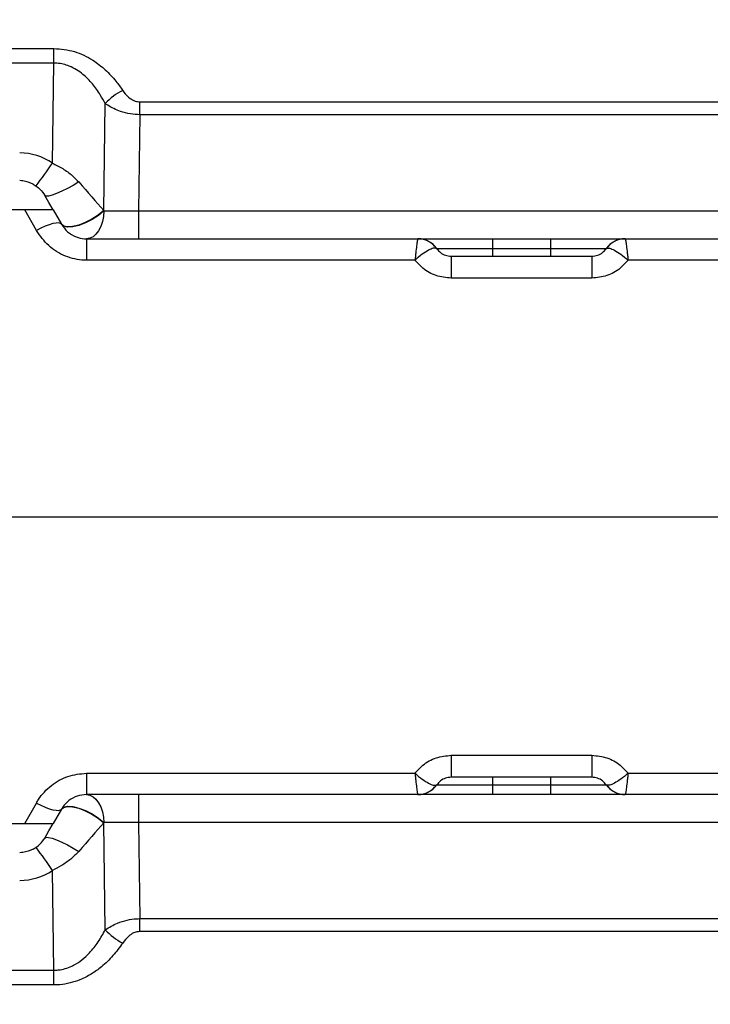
# Model space of a CAD drawing. Extents: x 0 to 16820, y 0 to 11880.
# Tile 40 of 78: x 8110 to 8229, y 6424 to 6594. Entities that reach past the tile are written whole.
import ezdxf

# ---------------------------------------------------------------- set-up
doc = ezdxf.new("R2010")
doc.units = 0
doc.header["$LTSCALE"] = 20
doc.layers.get('0').update_dxf_attribs({"linetype": 'CONTINUOUS'})
doc.styles.add('SLDTEXTSTYLE0', font='TXT', dxfattribs={"width": 0.605})
doc.dimstyles.new('SLDDIMSTYLE0', dxfattribs={"dimtxt": 100, "dimasz": 100, "dimexe": 0, "dimexo": 0.0625, "dimgap": 25, "dimtad": 1, "dimdec": 1, "dimrnd": 1e-09, "dimzin": 12, "dimtxsty": 'SLDTEXTSTYLE0', "dimsah": 1, "dimcen": 0, "dimazin": 3, "dimtfac": 1, "dimtofl": 0, "dimtmove": 0, "dimatfit": 3, "dimtolj": 1, "dimtzin": 12})
doc.dimstyles.new('SLDDIMSTYLE1', dxfattribs={"dimtxt": 100, "dimasz": 100, "dimexe": 0, "dimexo": 0.0625, "dimgap": 25, "dimtad": 1, "dimdec": 4, "dimlfac": 20, "dimzin": 12, "dimtxsty": 'SLDTEXTSTYLE0', "dimsah": 1, "dimcen": 0.09, "dimadec": 1, "dimazin": 3, "dimtfac": 1, "dimtofl": 0, "dimtmove": 0, "dimatfit": 3, "dimtolj": 1, "dimtzin": 12})

# ---------------------------------------------------------------- blocks, each defined once
blk = doc.blocks.new('_D')
at = {"color": 7, "linetype": 'CONTINUOUS'}
blk.add_line((10599.79, 8574.46), (7791.16, 6507.87), dxfattribs=at)
blk.add_solid([(10599.79, 8574.46), (10510.36, 8527.27), (10528.14, 8503.11)], dxfattribs=at)
at = {"color": 7, "linetype": 'CONTINUOUS', "insert": (8954.78, 7524), "char_height": 100, "attachment_point": 1, "rotation": 36.3456, "style": 'SLDTEXTSTYLE0'}
blk.add_mtext('R3487', dxfattribs=at)
blk = doc.blocks.new('_D_1')
at = {"color": 7, "linetype": 'CONTINUOUS'}
for q in [(9232.57, 8882.9), (7791.16, 6507.87)]:
    blk.add_line((8490.54, 7660.25), q, dxfattribs=at)
blk.add_solid([(8490.54, 7660.25), (8555.25, 7737.96), (8529.6, 7753.52)], dxfattribs=at)
at = {"color": 7, "linetype": 'CONTINUOUS', "insert": (8912.41, 8603.77), "char_height": 100, "attachment_point": 1, "rotation": 58.7465, "style": 'SLDTEXTSTYLE0'}
blk.add_mtext('R1348', dxfattribs=at)
blk = doc.blocks.new('_D_2')
at = {"color": 7, "linetype": 'CONTINUOUS'}
for p, q in [((4317.75, 7120.33), (3817.21, 7208.59)), ((7831.16, 6507.87), (11826.43, 6507.87))]:
    blk.add_line(p, q, dxfattribs=at)
blk.add_arc((7791.16, 6507.87), 4005.26, 0, 170, dxfattribs=at)
for points in [[(3846.75, 7203.38), (3880.08, 7298.85), (3850.61, 7304.42)], [(11796.43, 6507.87), (11810.18, 6608.05), (11780.18, 6607.68)]]:
    blk.add_solid(points, dxfattribs=at)
at = {"color": 7, "linetype": 'CONTINUOUS', "insert": (8009.94, 10638.69), "char_height": 100, "attachment_point": 1, "rotation": 355, "style": 'SLDTEXTSTYLE0'}
blk.add_mtext('170°', dxfattribs=at)
blk = doc.blocks.new('_D_3')
at = {"color": 7, "linetype": 'CONTINUOUS'}
for p, q in [((7831.16, 6507.87), (11819.08, 6507.87)), ((4317.75, 5895.41), (3824.45, 5808.43))]:
    blk.add_line(p, q, dxfattribs=at)
blk.add_arc((7791.16, 6507.87), 3997.91, 190, 0, dxfattribs=at)
for points in [[(11789.08, 6507.87), (11772.83, 6408.07), (11802.82, 6407.69)], [(3853.99, 5813.64), (3857.85, 5712.6), (3887.32, 5718.17)]]:
    blk.add_solid(points, dxfattribs=at)
at = {"color": 7, "linetype": 'CONTINUOUS', "insert": (7986.83, 2641.21), "char_height": 100, "attachment_point": 1, "rotation": 5, "style": 'SLDTEXTSTYLE0'}
blk.add_mtext('170°', dxfattribs=at)

msp = doc.modelspace()

# ---------------------------------------------------------------- linework, layer by layer
at = {"color": 8, "linetype": 'CONTINUOUS'}
for p, q in [((8086.9353985, 6588.7429065), (8115.3940533, 6588.7429065)), ((8115.3940533, 6586.2036071), (8115.3940533, 6588.7429065)), ((8115.3940533, 6586.2036071), (8086.9353985, 6586.2036071)), ((8115.1445483, 6568.954835), (8115.3940533, 6586.2036071)), ((8124.0226601, 6560.7366434), (8124.2899572, 6579.2158714)), ((8130.2601968, 6579.5272759), (8262.0692526, 6579.5272759)), ((8130.2601968, 6577.2972277), (8130.2601968, 6579.5272759)), ((8130.2601968, 6577.2972277), (8130.0200795, 6560.6971404)), ((8262.0692526, 6577.2972277), (8130.2601968, 6577.2972277)), ((8112.3912309, 6557.3261811), (8110.4044591, 6560.8716367)), ((8130.0200795, 6560.6971404), (8130.0200795, 6555.8716378)), ((8130.0200795, 6560.6971404), (8262.3093699, 6560.6971404)), ((8121.0514878, 6555.8716378), (8121.0514878, 6552.1746672)), ((8191.1647295, 6555.8716378), (8191.1647295, 6554.1573523)), ((8201.1647199, 6555.8716378), (8201.1647199, 6554.1573523)), ((8181.5496658, 6554.1573523), (8181.456772, 6554.2332141)), ((8191.1647295, 6554.1573523), (8181.5496658, 6554.1573523)), ((8191.1647295, 6554.1573523), (8191.1647295, 6552.8716392)), ((8201.1647199, 6554.1573523), (8191.1647295, 6554.1573523)), ((8201.1647199, 6554.1573523), (8201.1647199, 6552.8716392)), ((8210.7797836, 6554.1573523), (8201.1647199, 6554.1573523)), ((8210.7797836, 6554.1573523), (8210.8726476, 6554.2332141)), ((8184.0116059, 6552.8716392), (8184.0116059, 6549.0837603)), ((8208.3178436, 6552.8716392), (8208.3178436, 6549.0837603)), ((8177.7666186, 6552.1746672), (8121.0514878, 6552.1746672)), ((8271.2779616, 6552.1746672), (8214.5628308, 6552.1746672)), ((8208.3178436, 6549.0837603), (8184.0116059, 6549.0837603)), ((8028.8915311, 6507.8716374), (8306.8509971, 6507.8716374)), ((8184.0116059, 6466.6595145), (8208.3178436, 6466.6595145)), ((8184.0116059, 6466.6595145), (8184.0116059, 6462.8716356)), ((8208.3178436, 6466.6595145), (8208.3178436, 6462.8716356)), ((8121.0514878, 6463.5686076), (8177.7666186, 6463.5686076)), ((8121.0514878, 6463.5686076), (8121.0514878, 6459.871637)), ((8191.1647295, 6462.8716356), (8191.1647295, 6461.5859224)), ((8201.1647199, 6462.8716356), (8201.1647199, 6461.5859224)), ((8214.5628308, 6463.5686076), (8271.2779616, 6463.5686076)), ((8181.456772, 6461.5100606), (8181.5496658, 6461.5859224)), ((8181.5496658, 6461.5859224), (8191.1647295, 6461.5859224)), ((8191.1647295, 6461.5859224), (8191.1647295, 6459.871637)), ((8191.1647295, 6461.5859224), (8201.1647199, 6461.5859224)), ((8201.1647199, 6461.5859224), (8210.7797836, 6461.5859224)), ((8201.1647199, 6461.5859224), (8201.1647199, 6459.871637)), ((8210.7797836, 6461.5859224), (8210.8726476, 6461.5100606)), ((8130.0200795, 6459.871637), (8130.0200795, 6455.0461343)), ((8110.4044591, 6454.871638), (8112.3912309, 6458.4170936)), ((8124.2899572, 6436.5274033), (8124.0226601, 6455.0066313)), ((8262.3093699, 6455.0461343), (8130.0200795, 6455.0461343)), ((8130.0200795, 6455.0461343), (8130.2601968, 6438.446047)), ((8115.3940533, 6429.5396677), (8115.1445483, 6446.7884398)), ((8130.2601968, 6438.446047), (8262.0692526, 6438.446047)), ((8130.2601968, 6436.2159989), (8130.2601968, 6438.446047)), ((8262.0692526, 6436.2159989), (8130.2601968, 6436.2159989)), ((8086.9353985, 6429.5396677), (8115.3940533, 6429.5396677)), ((8115.3940533, 6427.0003683), (8115.3940533, 6429.5396677)), ((8115.3940533, 6427.0003683), (8086.9353985, 6427.0003683))]:
    msp.add_line(p, q, dxfattribs=at)
at = {"color": 7, "linetype": 'CONTINUOUS'}
for p, q in [((8110.4044591, 6560.8716367), (8091.9249927, 6560.8716367)), ((8115.2779733, 6560.8716367), (8116.7213594, 6558.3716391)), ((8121.0514878, 6555.8716378), (8178.2590722, 6555.8716378)), ((8178.3156966, 6555.8716378), (8191.1647295, 6555.8716378)), ((8191.1647295, 6555.8716378), (8201.1647199, 6555.8716378)), ((8201.1647199, 6555.8716378), (8213.9793609, 6555.8716378)), ((8214.0703772, 6555.8716378), (8271.2779616, 6555.8716378)), ((8184.0116059, 6552.8716392), (8208.3178436, 6552.8716392)), ((8208.3178436, 6462.8716356), (8184.0116059, 6462.8716356)), ((8178.2590722, 6459.871637), (8121.0514878, 6459.871637)), ((8191.1647295, 6459.871637), (8178.3500885, 6459.871637)), ((8201.1647199, 6459.871637), (8191.1647295, 6459.871637)), ((8214.0137528, 6459.871637), (8201.1647199, 6459.871637)), ((8271.2779616, 6459.871637), (8214.0703772, 6459.871637)), ((8116.7213594, 6457.3716356), (8115.2779733, 6454.871638)), ((8091.9249927, 6454.871638), (8110.4044591, 6454.871638))]:
    msp.add_line(p, q, dxfattribs=at)
at = {"color": 8, "linetype": 'CONTINUOUS', "flags": 128}
for points in [[(8119.6981643, 6565.6833968), (8118.7388574, 6565.0955385), (8117.7499567, 6564.5476787), (8116.7824243, 6564.0680588), (8115.8861493, 6563.6813997), (8115.1072954, 6563.4076281), (8114.4860362, 6563.2608591), (8114.0543793, 6563.2486514), (8113.8345872, 6563.3716381)], [(8124.0226601, 6560.7366434), (8123.074231, 6559.9672853), (8121.9859098, 6559.2629074), (8120.8319341, 6558.6715697), (8119.6910416, 6558.2336171), (8118.641076, 6557.9789377), (8117.7537118, 6557.924906), (8117.0894478, 6558.0752066), (8116.693673, 6558.4195873)], [(8124.0408992, 6560.6885834), (8123.0917548, 6559.9208346), (8122.003672, 6559.2178425), (8120.8507394, 6558.6274921), (8119.7114562, 6558.1899865), (8118.6634575, 6557.9351282), (8117.7780901, 6557.8802696), (8117.1157037, 6558.0291546), (8116.7213594, 6558.3716391)], [(8124.0408992, 6560.6885834), (8123.9652013, 6559.7395844), (8123.7827216, 6558.8320887), (8123.5000764, 6557.9993746), (8123.1276368, 6557.271967), (8122.6791118, 6556.6765352), (8122.1708928, 6556.2349169), (8121.621636, 6555.9632986), (8121.0514878, 6555.8716378)], [(8116.7213594, 6558.3716391), (8116.5400718, 6558.5274382), (8116.2275349, 6558.5992171), (8115.7936429, 6558.5847034), (8115.2520751, 6558.4843552), (8114.6200274, 6558.3013504), (8113.9174675, 6558.0414778), (8113.166598, 6557.7129557), (8112.3912309, 6557.3261811)], [(8121.0514878, 6459.871637), (8121.621636, 6459.7799762), (8122.1708928, 6459.5083578), (8122.6791118, 6459.0667396), (8123.1276368, 6458.4713078), (8123.5000764, 6457.7439002), (8123.7827216, 6456.911186), (8123.9652013, 6456.0036904), (8124.0408992, 6455.0546913)], [(8112.3912309, 6458.4170936), (8113.166598, 6458.0303191), (8113.9174675, 6457.7017969), (8114.6200274, 6457.4419244), (8115.2520751, 6457.2589195), (8115.7936429, 6457.1585714), (8116.2275349, 6457.1440576), (8116.5400718, 6457.2158365), (8116.7213594, 6457.3716356)], [(8116.693673, 6457.3236874), (8117.0894478, 6457.6680681), (8117.7537118, 6457.8183687), (8118.641076, 6457.7643371), (8119.6910416, 6457.5096576), (8120.8319341, 6457.071705), (8121.9859098, 6456.4803674), (8123.074231, 6455.7759895), (8124.0226601, 6455.0066313)], [(8116.7213594, 6457.3716356), (8117.1157037, 6457.7141202), (8117.7780901, 6457.8630051), (8118.6634575, 6457.8081465), (8119.7114562, 6457.5532882), (8120.8507394, 6457.1157827), (8122.003672, 6456.5254322), (8123.0917548, 6455.8224401), (8124.0408992, 6455.0546913)], [(8113.8345872, 6452.3716367), (8114.0543793, 6452.4946234), (8114.4860362, 6452.4824156), (8115.1072954, 6452.3356466), (8115.8861493, 6452.061875), (8116.7824243, 6451.675216), (8117.7499567, 6451.195596), (8118.7388574, 6450.6477362), (8119.6981643, 6450.059878)]]:
    msp.add_lwpolyline(points, dxfattribs=at)
at = {"color": 7, "linetype": 'CONTINUOUS', "flags": 128}
for points in [[(8115.2779733, 6560.8716367), (8114.5601247, 6562.114971), (8113.8345872, 6563.3716381)], [(8113.8345872, 6452.3716367), (8114.5601247, 6453.6283037), (8115.2779733, 6454.871638)]]:
    msp.add_lwpolyline(points, dxfattribs=at)
at = {"color": 7, "linetype": 'CONTINUOUS'}
for centre, radius, start, end in [((7791.1647235, 6507.8716374), 3487, 190, 170), ((7791.1647235, 6507.8716374), 1348, 190, 170), ((8178.2670546, 6551.8716374), 4, 34.849904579, 90), ((8214.0623925, 6551.8716374), 4, 90, 145.150095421), ((8178.2670546, 6463.8716374), 4, 270, 325.150095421), ((8214.0623925, 6463.8716374), 4, 214.849904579, 270)]:
    msp.add_arc(centre, radius, start, end, dxfattribs=at)
at = {"color": 8, "linetype": 'CONTINUOUS'}
for centre, radius, start, end in [((8132.5222796, 6571.5347703), 11.2592383, 117.698083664, 136.983861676), ((8109.5044695, 6560.6971399), 10, 55.666570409, 90), ((8064.0258372, 6602.427403), 61.1026631, 322.227686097, 326.783192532), ((8178.2536751, 6551.9214285), 3.9502129, 35.819284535, 89.921717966), ((8214.0758124, 6551.921296), 3.9503455, 90.078831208, 144.179732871), ((8178.2536751, 6463.8218462), 3.9502129, 270.078282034, 324.180715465), ((8214.0758124, 6463.8219787), 3.9503455, 215.820267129, 269.921168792), ((8064.0258372, 6413.3158717), 61.1026631, 33.216807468, 37.772313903), ((8109.5044695, 6455.0461349), 10, 270, 304.333429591), ((8132.5222796, 6444.2085045), 11.2592383, 223.016138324, 242.301916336)]:
    msp.add_arc(centre, radius, start, end, dxfattribs=at)
for centre, major_axis, ratio, start_param, end_param in [((8115.1674711, 6571.0630308), (-14.7558246, 16.9719826), 0.0051745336, 1.8888286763, 2.2203797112), ((8129.8082701, 6545.7044231), (-9.6352478, 25.2766889), 0.002384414, 0.9329867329, 0.9353497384), ((8130.0276586, 6560.8716374), (10.0020923, 0.0723817), 0.017439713, 4.0705707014, 4.7115057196), ((8115.1674711, 6444.680244), (14.7558246, 16.9719826), 0.0051745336, 0.9212129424, 1.2527639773), ((8129.8082701, 6470.0388516), (9.6352478, 25.2766889), 0.002384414, 2.2062429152, 2.2086059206), ((8130.0276586, 6454.8716374), (10.0020923, -0.0723817), 0.017439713, 1.5716795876, 2.2126146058)]:
    msp.add_ellipse(centre, major_axis=major_axis, ratio=ratio, start_param=start_param, end_param=end_param, dxfattribs=at)
for points, knots in [([(8115.3940533, 6588.7429065), (8116.6022034, 6588.6321841), (8119.0215612, 6588.410459), (8122.0062593, 6586.9096837), (8124.342959, 6585.0871282), (8126.024739, 6583.2860269), (8126.913972, 6582.0323256), (8127.2888457, 6581.5038032)], [0, 0, 0, 0, 0.236583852, 0.473766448, 0.666347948, 0.8593424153, 1, 1, 1, 1]), ([(8124.2899572, 6579.2158714), (8124.0117131, 6579.7260775), (8123.3656745, 6580.9106952), (8122.1264273, 6582.6447904), (8120.4023929, 6584.4117086), (8118.3225227, 6585.7213345), (8116.488384, 6586.1815449), (8115.5773475, 6586.1999118), (8115.3940533, 6586.2036071)], [0, 0, 0, 0, 0.150830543, 0.3502046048, 0.5490208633, 0.7792513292, 0.9555869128, 1, 1, 1, 1]), ([(8127.2888457, 6581.5038032), (8127.3589363, 6581.4030416), (8127.714016, 6580.8925829), (8128.3731655, 6580.1951845), (8129.3728135, 6579.6173482), (8129.9867952, 6579.555027), (8130.2601968, 6579.5272759)], [0, 0, 0, 0, 0.1043723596, 0.5287512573, 0.7901563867, 1, 1, 1, 1]), ([(8130.2601968, 6577.2972277), (8129.7196641, 6577.3258957), (8128.5544902, 6577.3876925), (8126.6148017, 6577.9081091), (8125.1988867, 6578.5958802), (8124.4322497, 6579.118812), (8124.2899572, 6579.2158714)], [0, 0, 0, 0, 0.2390474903, 0.5152914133, 0.9100350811, 1, 1, 1, 1]), ([(8115.1445483, 6568.954835), (8115.7495425, 6568.6505927), (8116.9770174, 6568.0333144), (8118.512292, 6566.9231544), (8119.339831, 6566.0580126), (8119.6981643, 6565.6833968)], [0, 0, 0, 0, 0.3552802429, 0.7208293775, 1, 1, 1, 1]), ([(8121.0514878, 6552.1746672), (8120.9204119, 6552.1763521), (8119.6790436, 6552.1923092), (8117.3018331, 6552.72559), (8114.323328, 6554.5288323), (8113.037146, 6556.3910057), (8112.3912309, 6557.3261811)], [0, 0, 0, 0, 0.036930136, 0.3497506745, 0.6734475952, 1, 1, 1, 1]), ([(8178.2590722, 6555.8716378), (8178.2388819, 6555.8207375), (8178.1992298, 6555.7207736), (8178.0817371, 6554.9437705), (8177.9607628, 6553.9721269), (8177.8527659, 6553.0057416), (8177.7959525, 6552.4623596), (8177.7671054, 6552.179441), (8177.7666186, 6552.1746672)], [0, 0, 0, 0, 0.2469159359, 0.4849225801, 0.7348171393, 0.8643423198, 0.9977109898, 1, 1, 1, 1]), ([(8214.0703772, 6555.8716378), (8214.0905675, 6555.8207375), (8214.1302196, 6555.7207736), (8214.2477123, 6554.9437705), (8214.3686866, 6553.9721269), (8214.4766836, 6553.0057416), (8214.5334969, 6552.4623596), (8214.562344, 6552.179441), (8214.5628308, 6552.1746672)], [0, 0, 0, 0, 0.2469159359, 0.4849225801, 0.7348171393, 0.8643423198, 0.9977109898, 1, 1, 1, 1]), ([(8181.456772, 6554.2332141), (8181.3045234, 6554.2556247), (8181.0056731, 6554.2996145), (8180.1211157, 6553.9317335), (8179.0223146, 6553.2427726), (8178.1870698, 6552.5581268), (8177.7702343, 6552.1779647), (8177.7666186, 6552.1746672)], [0, 0, 0, 0, 0.24730578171, 0.4854390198, 0.73543128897, 0.997705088, 1, 1, 1, 1]), ([(8210.8726476, 6554.2332141), (8211.0249084, 6554.2556249), (8211.3237816, 6554.299615), (8212.2083317, 6553.9317336), (8213.3071354, 6553.2427726), (8214.1423796, 6552.5581268), (8214.5592151, 6552.1779647), (8214.5628308, 6552.1746672)], [0, 0, 0, 0, 0.2473069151, 0.4854397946, 0.7354316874, 0.9977050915, 1, 1, 1, 1]), ([(8184.0116059, 6549.0837603), (8183.1342599, 6549.1726554), (8181.3743803, 6549.3509712), (8179.210355, 6550.5685362), (8178.1992815, 6551.6933374), (8177.7666186, 6552.1746672)], [0, 0, 0, 0, 0.3625346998, 0.7272131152, 1, 1, 1, 1]), ([(8214.5628308, 6552.1746672), (8214.1301679, 6551.6933374), (8213.1190944, 6550.5685362), (8210.9550691, 6549.3509712), (8209.1951895, 6549.1726554), (8208.3178436, 6549.0837603)], [0, 0, 0, 0, 0.2727868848, 0.6374653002, 1, 1, 1, 1]), ([(8177.7666186, 6463.5686076), (8178.1992815, 6464.0499374), (8179.210355, 6465.1747386), (8181.3743803, 6466.3923036), (8183.1342599, 6466.5706194), (8184.0116059, 6466.6595145)], [0, 0, 0, 0, 0.2727868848, 0.6374653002, 1, 1, 1, 1]), ([(8208.3178436, 6466.6595145), (8209.1951895, 6466.5706194), (8210.9550691, 6466.3923036), (8213.1190944, 6465.1747386), (8214.1301679, 6464.0499374), (8214.5628308, 6463.5686076)], [0, 0, 0, 0, 0.3625346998, 0.7272131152, 1, 1, 1, 1]), ([(8112.3912309, 6458.4170936), (8112.5112485, 6458.621012), (8113.1814268, 6459.7596932), (8114.8431625, 6461.5565922), (8117.7588489, 6463.2424054), (8119.9560878, 6463.4600862), (8121.0514878, 6463.5686076)], [0, 0, 0, 0, 0.0688460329, 0.3844365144, 0.6931201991, 1, 1, 1, 1]), ([(8177.7666186, 6463.5686076), (8177.7702343, 6463.56531), (8178.1870698, 6463.1851479), (8179.0223146, 6462.5005021), (8180.1211157, 6461.8115412), (8181.0056731, 6461.4436603), (8181.3045234, 6461.4876501), (8181.456772, 6461.5100606)], [0, 0, 0, 0, 0.002294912, 0.264568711, 0.5145609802, 0.7526942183, 1, 1, 1, 1]), ([(8177.7666186, 6463.5686076), (8177.7671054, 6463.5638338), (8177.7959525, 6463.2809151), (8177.8527659, 6462.7375332), (8177.9607628, 6461.7711478), (8178.0817371, 6460.7995042), (8178.1992298, 6460.0225011), (8178.2388819, 6459.9225372), (8178.2590722, 6459.871637)], [0, 0, 0, 0, 0.0022890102, 0.1356576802, 0.2651828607, 0.5150774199, 0.7530840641, 1, 1, 1, 1]), ([(8214.5628308, 6463.5686076), (8214.5592151, 6463.56531), (8214.1423796, 6463.1851479), (8213.3071354, 6462.5005022), (8212.2083317, 6461.8115412), (8211.3237816, 6461.4436597), (8211.0249084, 6461.4876499), (8210.8726476, 6461.5100606)], [0, 0, 0, 0, 0.0022949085, 0.2645683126, 0.5145602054, 0.7526930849, 1, 1, 1, 1]), ([(8214.5628308, 6463.5686076), (8214.562344, 6463.5638338), (8214.5334969, 6463.2809151), (8214.4766836, 6462.7375332), (8214.3686866, 6461.7711478), (8214.2477123, 6460.7995042), (8214.1302196, 6460.0225011), (8214.0905675, 6459.9225372), (8214.0703772, 6459.871637)], [0, 0, 0, 0, 0.0022890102, 0.1356576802, 0.2651828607, 0.5150774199, 0.7530840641, 1, 1, 1, 1]), ([(8119.6981643, 6450.059878), (8119.2591602, 6449.6087049), (8118.3685254, 6448.6933821), (8116.806386, 6447.616253), (8115.6783766, 6447.0543563), (8115.1445483, 6446.7884398)], [0, 0, 0, 0, 0.3386352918, 0.6870104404, 1, 1, 1, 1]), ([(8124.2899572, 6436.5274033), (8124.958323, 6436.9411348), (8126.0871457, 6437.6398981), (8127.9882036, 6438.2226247), (8129.3250304, 6438.4228735), (8130.059609, 6438.4410764), (8130.2601968, 6438.446047)], [0, 0, 0, 0, 0.39944626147, 0.67463648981, 0.91115458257, 1, 1, 1, 1]), ([(8115.3940533, 6429.5396677), (8115.6510684, 6429.5472809), (8116.7248388, 6429.5790878), (8117.8789289, 6429.9383166), (8119.2146517, 6430.5986317), (8120.2963088, 6431.3120806), (8121.7414923, 6432.6664304), (8123.1131203, 6434.4073273), (8123.8952251, 6435.816292), (8124.2899572, 6436.5274033)], [0, 0, 0, 0, 0.0622450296, 0.2600503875, 0.2862964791, 0.4318735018, 0.5822360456, 0.7891525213, 1, 1, 1, 1]), ([(8130.2601968, 6436.2159989), (8130.1597578, 6436.212265), (8129.7846444, 6436.1983201), (8129.0853283, 6435.9819595), (8128.1163027, 6435.3382051), (8127.606031, 6434.6606441), (8127.2888457, 6434.2394716)], [0, 0, 0, 0, 0.0773328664, 0.288817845, 0.55792861, 1, 1, 1, 1]), ([(8127.2888457, 6434.2394716), (8126.7528447, 6433.497746), (8125.6816729, 6432.0154436), (8123.8389308, 6430.2230072), (8121.9062855, 6428.8306757), (8119.5611958, 6427.6373758), (8117.2913392, 6427.0513057), (8115.7366009, 6427.0095648), (8115.3940533, 6427.0003683)], [0, 0, 0, 0, 0.1982492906, 0.3961915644, 0.5454266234, 0.6944148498, 0.9326719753, 1, 1, 1, 1])]:
    msp.add_open_spline(points, degree=3, knots=knots, dxfattribs=at)
at = {"color": 7, "linetype": 'CONTINUOUS'}
for points, knots in [([(8111.8294274, 6565.2982055), (8111.2566359, 6565.5379753), (8110.507102, 6565.8517294), (8109.6957727, 6565.8982805), (8109.5044588, 6565.9092574)], [0, 0, 0, 0, 0.76419688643, 1, 1, 1, 1]), ([(8111.8294274, 6565.2982055), (8112.2652903, 6565.0243957), (8113.0626634, 6564.5234847), (8113.5937879, 6563.7309532), (8113.8345872, 6563.3716381)], [0, 0, 0, 0, 0.5466236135, 1, 1, 1, 1]), ([(8115.2779733, 6560.8716367), (8115.2338175, 6560.8716367), (8115.1454212, 6560.8716367), (8114.4130427, 6560.8716367), (8113.3213517, 6560.8716367), (8111.9426574, 6560.8716367), (8110.9274646, 6560.8716367), (8110.4044591, 6560.8716367)], [0, 0, 0, 0, 0.1972173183, 0.3948129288, 0.586435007, 0.7869402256, 1, 1, 1, 1]), ([(8116.7213594, 6558.3716391), (8117.0408393, 6557.9200886), (8117.6679683, 6557.0337092), (8119.1139926, 6556.1702769), (8120.2406963, 6555.9098841), (8120.8629366, 6555.8737885), (8120.9859392, 6555.8723855), (8121.0514878, 6555.8716378)], [0, 0, 0, 0, 0.3349043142, 0.6574066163, 0.9324124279, 0.9639822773, 1, 1, 1, 1]), ([(8181.5496658, 6554.1573523), (8181.7430386, 6553.9252652), (8182.1289777, 6553.462059), (8183.0071433, 6552.9720606), (8183.6809427, 6552.9046973), (8184.0116059, 6552.8716392)], [0, 0, 0, 0, 0.3383569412, 0.6753024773, 1, 1, 1, 1]), ([(8208.3178436, 6552.8716392), (8208.6485067, 6552.9046973), (8209.3223061, 6552.9720606), (8210.2004717, 6553.462059), (8210.5864108, 6553.9252652), (8210.7797836, 6554.1573523)], [0, 0, 0, 0, 0.32469752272, 0.66164305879, 1, 1, 1, 1]), ([(8184.0116059, 6462.8716356), (8183.6809427, 6462.8385774), (8183.0071433, 6462.7712141), (8182.1289777, 6462.2812158), (8181.7430386, 6461.8180096), (8181.5496658, 6461.5859224)], [0, 0, 0, 0, 0.32469752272, 0.66164305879, 1, 1, 1, 1]), ([(8210.7797836, 6461.5859224), (8210.5864108, 6461.8180096), (8210.2004717, 6462.2812158), (8209.3223061, 6462.7712141), (8208.6485067, 6462.8385774), (8208.3178436, 6462.8716356)], [0, 0, 0, 0, 0.3383569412, 0.6753024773, 1, 1, 1, 1]), ([(8121.0514878, 6459.871637), (8120.5023847, 6459.818301), (8119.3923031, 6459.7104757), (8117.9291312, 6458.8814115), (8117.1109108, 6458.0142677), (8116.7812781, 6457.4704818), (8116.7213594, 6457.3716356)], [0, 0, 0, 0, 0.3000627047, 0.6066147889, 0.9284927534, 1, 1, 1, 1]), ([(8110.4044591, 6454.871638), (8111.0169134, 6454.871638), (8112.2451888, 6454.871638), (8113.8267218, 6454.871638), (8114.8559699, 6454.871638), (8115.2406583, 6454.871638), (8115.2691619, 6454.871638), (8115.2779733, 6454.871638)], [0, 0, 0, 0, 0.2493600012, 0.5000907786, 0.7185790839, 0.9130032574, 1, 1, 1, 1]), ([(8111.8294274, 6450.4450693), (8112.2652903, 6450.718879), (8113.0626634, 6451.21979), (8113.5937879, 6452.0123216), (8113.8345872, 6452.3716367)], [0, 0, 0, 0, 0.5466236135, 1, 1, 1, 1]), ([(8111.8294274, 6450.4450693), (8111.2566359, 6450.2052994), (8110.507102, 6449.8915454), (8109.6957727, 6449.8449942), (8109.5044588, 6449.8340173)], [0, 0, 0, 0, 0.76419688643, 1, 1, 1, 1])]:
    msp.add_open_spline(points, degree=3, knots=knots, dxfattribs=at)

# ---------------------------------------------------------------- dimensions: what is measured, and where the dimension line sits
for base, line1, line2, picture, middle in [((8140.2463275, 10497.8926284), ((6833.3630896, 6507.8716374), (7791.1647235, 6507.8716374)), ((4357.1400888, 7113.3828329), (6463.6438724, 6741.9493809)), '_D_2', (8140.2463275, 10497.8926284)), ((8139.6056329, 2525.1738183), ((4357.1400888, 5902.3604418), (6463.6438724, 6273.7938939)), ((6833.3630896, 6507.8716374), (7791.1647235, 6507.8716374)), '_D_3', (8139.6056329, 2525.1738183))]:
    dim = msp.add_angular_dim_2l(base=base, line1=line1, line2=line2, dimstyle='SLDDIMSTYLE1', dxfattribs=at)
    dim.commit()
    dim.dimension.update_dxf_attribs({"geometry": picture, "text_midpoint": middle, "dimtype": 162})
for mpoint, picture, middle in [((8490.5424676, 7660.2495143), '_D_1', (9128.1680713, 8710.8770973)), ((10599.7943733, 8574.4554102), '_D', (9195.4797484, 7541.1637238))]:
    dim = msp.add_radius_dim(center=(7791.1647235, 6507.8716374), mpoint=mpoint, dimstyle='SLDDIMSTYLE0', dxfattribs=at)
    dim.commit()
    dim.dimension.update_dxf_attribs({"geometry": picture, "text_midpoint": middle, "dimtype": 164})

doc.saveas('drawing.dxf')
